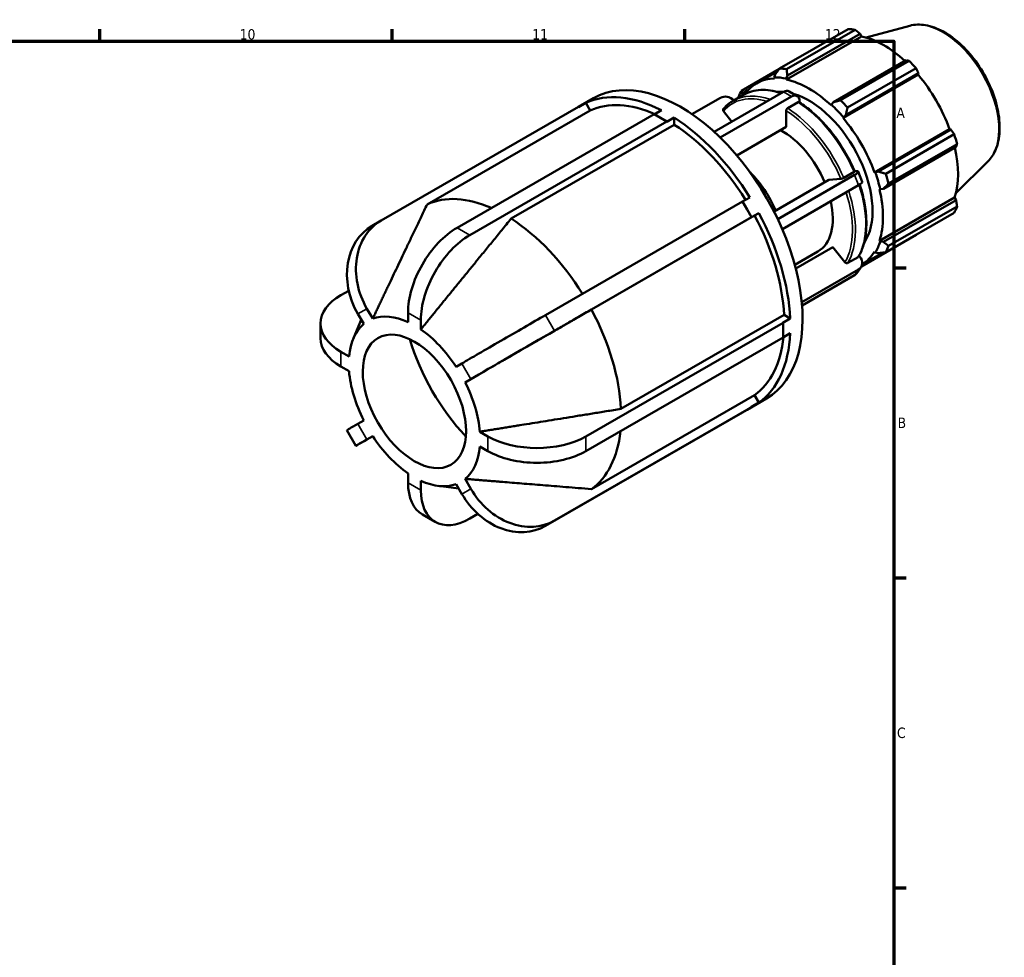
# Model space of a CAD drawing. Header units: millimetres. Extents: x -11 to 931, y 0 to 594.
# Tile 5 of 5: x 612 to 847, y 355 to 579. Entities that reach past the tile are written whole.
import ezdxf

# ---------------------------------------------------------------- set-up
doc = ezdxf.new("R2010")
doc.units = ezdxf.units.MM
for name, color, linetype, lineweight in [('Border (ISO)', 7, 'Continuous', 70), ('Visible (ISO)', 7, 'Continuous', 50), ('Visible Narrow (ISO)', 7, 'Continuous', 35)]:
    doc.layers.add(name, color=color, linetype=linetype, lineweight=lineweight)
doc.styles.add('Note Text (ISO)', font='tahoma.ttf')

# ---------------------------------------------------------------- blocks, each defined once
blk = doc.blocks.new('Borders Default Border')
at = {"layer": 'Border (ISO)'}
for p, q in [((630.75, 574), (630.75, 576.9)), ((700.83, 574), (700.83, 576.9)), ((770.92, 574), (770.92, 576.9)), ((821, 519.75), (823.9, 519.75)), ((821, 445.5), (823.9, 445.5)), ((821, 371.25), (823.9, 371.25))]:
    blk.add_line(p, q, dxfattribs=at)
at = {"layer": 'Border (ISO)', "flags": 128}
blk.add_lwpolyline([(20, 20), (20, 574), (821, 574), (821, 20), (20, 20)], dxfattribs=at)
at = {"layer": 'Border (ISO)', "color": 232, "true_color": 0xca0064, "char_height": 2.5, "attachment_point": 7, "style": 'Note Text (ISO)'}
for s, insert in [('10', (664.29, 574.35)), ('11', (734.37, 574.4)), ('12', (804.46, 574.4)), ('A', (821.59, 555.62)), ('B', (821.89, 481.37)), ('C', (821.73, 407.08))]:
    blk.add_mtext(s, dxfattribs=dict(at, insert=insert))

msp = doc.modelspace()

# ---------------------------------------------------------------- linework, layer by layer
at = {"layer": 'Visible (ISO)'}
for p, q in [((793.6208, 567.4586), (810.0267, 576.9061)), ((811.6934, 576.7445), (795.2875, 567.297)), ((795.4771, 565.7485), (812.8948, 575.7787)), ((812.8948, 575.7787), (813.2531, 575.1551)), ((824.7927, 577.7026), (814.3651, 574.8746)), ((795.2675, 564.7979), (813.2531, 575.1551)), ((823.9176, 569.4311), (806.4999, 559.4009)), ((808.2168, 559.8515), (824.6227, 569.2991)), ((793.5637, 567.3849), (784.4784, 562.1531)), ((788.0759, 563.9047), (793.1188, 566.8087)), ((809.4515, 556.2876), (826.8692, 566.3178)), ((826.2894, 567.5411), (809.8835, 558.0935)), ((826.8692, 566.3178), (826.7908, 565.9899)), ((792.5255, 566.0347), (792.3199, 565.3217)), ((792.3199, 565.3217), (792.4081, 565.0751)), ((795.2101, 565.0415), (795.4771, 565.7485)), ((795.2675, 564.7979), (795.2101, 565.0415)), ((808.8052, 555.6327), (826.7908, 565.9899)), ((777.9495, 552.2706), (794.5609, 561.8365)), ((784.6972, 561.0243), (784.7312, 561.5115)), ((784.7312, 561.5115), (786.0284, 562.2585)), ((795.9083, 561.9689), (797.8175, 560.8694)), ((745.4137, 558.2505), (749.067, 560.3543)), ((747.2004, 559.2192), (745.4397, 558.2053)), ((747.2004, 559.2192), (748.2394, 557.4197)), ((779.4587, 560.4522), (772.6266, 556.5178)), ((796.4701, 560.737), (779.3964, 550.905)), ((782.4698, 559.7416), (784.9446, 561.1668)), ((798.0257, 559.3948), (795.5508, 557.9696)), ((798.3793, 559.3524), (798.3793, 559.6291)), ((806.4999, 559.4009), (806.0032, 558.8261)), ((745.4116, 558.254), (698.2052, 531.0696)), ((748.2394, 557.4197), (709.1718, 534.9221)), ((745.4397, 558.2053), (745.4116, 558.254)), ((763.5942, 556.472), (765.3149, 557.463)), ((780.169, 557.2535), (782.2054, 554.7214)), ((795.1973, 557.3566), (795.1973, 553.4891)), ((806.0032, 558.8261), (805.9458, 558.6486)), ((716.3478, 529.3106), (763.5542, 556.495)), ((766.609, 554.7359), (719.4025, 527.5516)), ((765.0816, 555.6155), (763.5542, 556.495)), ((766.609, 554.7359), (765.0816, 555.6155)), ((768.3696, 555.7039), (766.609, 554.69)), ((766.609, 554.69), (766.609, 554.7359)), ((768.3696, 555.7039), (768.3696, 554.005)), ((808.8052, 555.6327), (808.8934, 555.7777)), ((808.8934, 555.7777), (809.4515, 556.2876)), ((768.3696, 554.005), (729.302, 531.5075)), ((783.3436, 546.663), (795.1973, 553.4891)), ((816.3559, 542.5544), (834.3415, 552.9117)), ((834.6635, 552.8177), (817.2458, 542.7875)), ((834.3415, 552.9117), (834.6635, 552.8177)), ((819.0259, 542.2585), (835.4317, 551.706)), ((818.4684, 538.6709), (835.8861, 548.701)), ((836.1221, 549.3814), (819.7162, 539.9339)), ((843.5007, 545.2158), (835.8207, 537.6164)), ((808.9766, 541.2762), (811.4515, 542.7014)), ((811.828, 542.9071), (811.5977, 542.886)), ((812.4361, 542.784), (813.3907, 540.3226)), ((816.5253, 542.5588), (816.3559, 542.5544)), ((817.2458, 542.7875), (816.5253, 542.5588)), ((805.4195, 540.7789), (792.2957, 533.2215)), ((793.1855, 531.371), (811.5722, 541.9592)), ((805.4195, 540.7789), (808.3164, 541.0445)), ((812.5268, 539.4979), (794.2659, 528.9821)), ((817.5403, 538.5664), (817.7224, 538.5279)), ((817.7224, 538.5279), (818.4684, 538.6709)), ((737.5452, 508.4152), (784.7516, 535.5996)), ((785.8316, 533.729), (784.7516, 535.5996)), ((784.7517, 535.5995), (786.4842, 536.5972)), ((817.5403, 526.2203), (835.5259, 536.5775)), ((835.8861, 535.9566), (818.4684, 525.9265)), ((835.5259, 536.5775), (835.8861, 535.9566)), ((786.9116, 531.8584), (785.8316, 533.729)), ((819.7162, 524.9853), (836.1221, 534.4328)), ((698.1731, 531.0511), (696.0131, 529.7976)), ((786.9116, 531.8584), (739.7052, 504.674)), ((787.6052, 532.253), (748.5375, 509.7555)), ((788.6442, 532.856), (786.8835, 531.8421)), ((786.8835, 531.8421), (786.9116, 531.8584)), ((788.6442, 532.856), (787.6052, 532.253)), ((835.4317, 532.9033), (819.0259, 523.4558)), ((813.2195, 520.0713), (826.2894, 527.5978)), ((817.7224, 526.049), (817.5403, 526.2203)), ((818.4684, 525.9265), (817.7224, 526.049)), ((797.2585, 520.4622), (802.7856, 523.645)), ((806.374, 524.6705), (797.4975, 519.5588)), ((806.374, 524.6705), (809.271, 521.0685)), ((816.3559, 523.5963), (816.5253, 523.3969)), ((809.9312, 520.8908), (812.4061, 522.316)), ((812.7826, 522.491), (812.6505, 522.6553)), ((813.3659, 520.5165), (818.2985, 523.357)), ((816.5253, 523.3969), (817.2458, 523.2179)), ((798.9272, 511.5042), (812.5268, 519.3357)), ((813.0844, 519.8418), (812.1298, 518.4799)), ((811.5722, 517.9738), (798.9938, 510.7304)), ((690.4184, 514.2547), (688.5302, 513.1674)), ((694.7672, 509.9342), (696.1405, 507.5556)), ((691.5126, 502.8911), (693.4043, 507.3)), ((693.9805, 506.3021), (692.6072, 508.6807)), ((704.6098, 506.7344), (704.6098, 508.9799)), ((707.6645, 507.2208), (707.6645, 504.9753)), ((755.6105, 485.94), (794.6781, 508.4375)), ((794.3868, 506.5775), (796.1475, 507.5914)), ((794.6781, 508.4375), (796.1475, 507.5914)), ((683.6682, 506.408), (683.6682, 502.8762)), ((747.2201, 479.3702), (794.4265, 506.5546)), ((794.4265, 506.5546), (794.3868, 506.5775)), ((794.4265, 504.7887), (794.4265, 506.5546)), ((794.4265, 503.0228), (794.4265, 504.7887)), ((794.4265, 503.0228), (747.2201, 475.8384)), ((796.1475, 504.0596), (794.4265, 503.0686)), ((688.5302, 499.6485), (690.4724, 498.5301)), ((690.4724, 494.9983), (688.5302, 496.1167)), ((716.1339, 496.0421), (717.5072, 496.8391)), ((719.6672, 493.0979), (718.2939, 492.3009)), ((748.5375, 466.7387), (787.6052, 489.2362)), ((785.8115, 485.7356), (790.4866, 488.4278)), ((787.6052, 489.2362), (788.6442, 487.4367)), ((739.7052, 459.1896), (786.9116, 486.374)), ((785.8316, 485.7473), (786.9116, 486.374)), ((786.8835, 486.4227), (788.6442, 487.4367)), ((786.9116, 486.374), (786.8835, 486.4227)), ((784.7516, 485.1205), (737.5452, 457.9361)), ((784.7516, 485.1205), (785.8316, 485.7473)), ((692.6072, 482.389), (693.9805, 483.186)), ((689.9691, 480.8485), (692.1291, 477.1072)), ((696.1405, 479.4448), (694.7672, 478.6478)), ((721.802, 480.4886), (723.7441, 479.3702)), ((723.7441, 475.8384), (721.802, 476.9568)), ((704.6098, 468.2661), (704.6098, 470.5115)), ((707.6645, 468.7525), (707.6645, 466.507)), ((711.898, 467.4915), (716.7254, 466.9067)), ((717.5072, 465.5527), (716.1339, 467.9313)), ((718.2939, 469.1848), (719.6672, 466.8062)), ((708.0639, 460.6402), (711.1186, 458.8811)), ((719.4025, 459.6951), (721.3177, 460.798))]:
    msp.add_line(p, q, dxfattribs=at)
for centre, major_axis, ratio, start_param, end_param in [((818.158, 552.252), (-13.4739, 23.3978), 0.57809312, 5.84515614, 5.93968373), ((818.5923, 552.502), (12.5307, -21.7599), 0.57809312, 2.06964335, 2.66356082), ((818.158, 552.252), (13.4739, -23.3978), 0.57809312, 1.91816532, 2.01269291), ((769.7768, 524.3911), (-20.7098, 35.9632), 0.57809312, 3.14159265, 6.28318531), ((801.7522, 542.8044), (-13.4739, 23.3978), 0.57809312, 5.84515614, 5.93968373), ((800.6066, 542.1448), (-12.5307, 21.7599), 0.57809312, 5.9796864, 6.53937679), ((800.6066, 542.1448), (-12.6654, 21.9939), 0.57809312, 5.80515347, 5.9796864), ((800.6066, 542.1448), (-12.5307, 21.7599), 0.57809312, 5.19428823, 5.80515347), ((818.5923, 552.502), (12.5307, -21.7599), 0.57809312, 1.26729742, 1.87816265), ((766.8423, 522.7012), (-20.7098, 35.9632), 0.57809312, 5.55179257, 6.23304729), ((801.7522, 542.8044), (-13.4739, 23.3978), 0.57809312, 0.34736899, 0.44189659), ((800.6066, 542.1448), (-10.7791, 18.7182), 0.57809312, 5.90598216, 6.01812443), ((794.5609, 559.6291), (1.3474, 2.3398), 0.57809312, 0, 0.78346445), ((800.6066, 542.1448), (10.7791, -18.7182), 0.57809312, 0.26506087, 2.60619387), ((766.8423, 522.7012), (-19.6743, 34.1651), 0.57809312, 5.61253182, 6.230304), ((781.1121, 558.3963), (-2.211, 1.5497), 0.78775742, 4.54824372, 5.930605), ((796.4701, 558.5297), (1.3474, 2.3398), 0.57809312, 5.49585344, 7.06664976), ((801.7522, 542.8044), (-13.4739, 23.3978), 0.57809312, 5.05975798, 5.15428557), ((800.6066, 542.1448), (12.6654, -21.9939), 0.57809312, 1.87816265, 2.05269558), ((766.8423, 522.7012), (20.7098, -35.9632), 0.57809312, 1.62480176, 2.30605648), ((800.6066, 542.1448), (-12.5307, 21.7599), 0.57809312, 4.40889007, 5.01975531), ((766.8423, 522.7012), (19.6743, -34.1651), 0.57809312, 1.62764714, 2.30331318), ((794.2427, 538.48), (8.5429, -14.835), 0.57809312, 1.35979652, 2.391973), ((818.158, 552.252), (13.4739, -23.3978), 0.57809312, 1.13276716, 1.22729475), ((818.5923, 552.502), (12.5307, -21.7599), 0.57809312, 0.48189925, 1.07597742), ((782.5047, 531.7206), (8.5429, -14.835), 0.57809312, 1.35979652, 2.01971314), ((809.9188, 541.8077), (2.5173, 0.9763), 0.2096643, 5.34497731, 6.91577364), ((800.6066, 542.1448), (12.6654, -21.9939), 0.57809312, 1.09276449, 1.26729742), ((810.8734, 539.3463), (2.5173, 0.9763), 0.2096643, 5.34497731, 6.28318531), ((801.7522, 542.8044), (-13.4739, 23.3978), 0.57809312, 4.27435981, 4.3688874), ((800.6066, 542.1448), (-12.5307, 21.7599), 0.57809312, 3.62349191, 4.23435714), ((727.7746, 500.2036), (-19.6743, 34.1651), 0.57809312, 5.61415992, 6.230304), ((794.2427, 538.48), (8.5429, -14.835), 0.57809312, 0, 1.06846087), ((818.158, 552.252), (13.4739, -23.3978), 0.57809312, 0.34736899, 0.44189659), ((706.5052, 516.6936), (-8.332, 14.3575), 0.81596928, 6.28045591, 7.85125224), ((727.7746, 500.2036), (19.6743, -34.1651), 0.57809312, 1.6276499, 2.30331318), ((766.8423, 522.7012), (19.6743, -34.1651), 0.57809312, 0.84214689, 1.51791502), ((766.8423, 522.7012), (20.7098, -35.9632), 0.57809312, 0.83940359, 1.52065831), ((704.3452, 515.4401), (-8.332, 14.3575), 0.81596928, 0, 1.56806693), ((716.3478, 515.7394), (8.2839, 14.3853), 0.57809312, 0.78346445, 2.35426078), ((719.4025, 513.9803), (-8.2839, -14.3853), 0.57809312, 3.92505711, 5.49585344), ((800.6066, 542.1448), (12.6654, -21.9939), 0.57809312, 0.30736633, 0.48189925), ((800.6066, 542.1448), (12.5307, -21.7599), 0.57809312, 0.01842306, 0.30736633), ((801.7522, 542.8044), (13.4739, -23.3978), 0.57809312, 0.34736899, 0.44189659), ((810.8734, 521.3915), (2.211, -1.5497), 0.78775742, 5.930605, 7.50140132), ((809.9188, 520.0296), (2.211, -1.5497), 0.78775742, 5.930605, 6.28318531), ((700.2682, 506.408), (-16.6, 0), 0.5758617, 5.49778714, 7.06858347), ((727.7746, 500.2036), (19.6743, -34.1651), 0.57809312, 0.84214689, 1.51791502), ((706.1372, 487.7434), (-11.1077, 19.2888), 0.57809312, 5.59691565, 6.18792422), ((729.2452, 503.5985), (14.376, 8.3), 0.00157785, 0.95440569, 2.52520203), ((706.1372, 487.7434), (-11.1077, 19.2888), 0.57809312, 0.09912851, 0.69013707), ((706.1372, 487.7434), (11.1077, -19.2888), 0.57809312, 1.66992483, 2.2609334), ((700.2682, 502.8762), (-16.6, 0), 0.5758617, 0, 0.78539816), ((727.7746, 500.2036), (-17.2997, 30.0415), 0.57809312, 1.17321751, 1.96837514), ((731.4052, 499.8573), (-14.376, -8.3), 0.00157785, 4.09599827, 5.66679458), ((766.8423, 522.7012), (19.6743, -34.1651), 0.57809312, 0.05674873, 0.67502582), ((766.8423, 522.7012), (20.7098, -35.9632), 0.57809312, 0.05400543, 0.73526015), ((706.1372, 487.7434), (-11.1077, 19.2888), 0.57809312, 0.88452667, 1.47553524), ((706.1372, 487.7434), (11.1077, -19.2888), 0.57809312, 0.88452667, 1.47553524), ((704.3452, 489.1485), (-14.376, -8.3), 0.00157785, 5.66679462, 6.28318531), ((706.5052, 485.4072), (-14.376, -8.3), 0.00157785, 5.66679463, 7.04990046), ((706.1372, 487.7434), (-11.1077, 19.2888), 0.57809312, 1.66992483, 2.2609334), ((735.4821, 486.1296), (16.6, 0), 0.5758617, 3.92699082, 5.49778714), ((727.7746, 500.2036), (19.6743, -34.1651), 0.57809312, 0.05674873, 0.67341291), ((706.1372, 487.7434), (11.1077, -19.2888), 0.57809312, 0.09912851, 0.69013707), ((735.4821, 482.5978), (-16.6, 0), 0.5758617, 0.78539816, 2.35619449), ((716.3478, 475.0255), (-8.2839, -14.3853), 0.57809312, 5.49585344, 6.28318531), ((706.1372, 487.7434), (11.1077, -19.2888), 0.57809312, 5.59691565, 6.18792422), ((719.4025, 473.2664), (-8.2839, -14.3853), 0.57809312, 5.49585344, 7.06664976), ((729.2452, 472.3121), (8.332, -14.3575), 0.81596928, 4.70965958, 6.28045591), ((731.4052, 473.5656), (8.332, -14.3575), 0.81596928, 4.70965958, 6.28045591)]:
    msp.add_ellipse(centre, major_axis=major_axis, ratio=ratio, start_param=start_param, end_param=end_param, dxfattribs=at)
msp.add_ellipse((706.1372, 487.7434), major_axis=(8.7331, -15.1652), ratio=0.57809312, dxfattribs=at)
for points, knots in [([(824.7927, 577.7026), (825.9661, 578.0209), (827.2364, 578.0598), (829.9537, 577.6125), (831.4093, 577.0779), (834.3348, 575.4714), (835.8041, 574.3783), (838.5731, 571.766), (839.8725, 570.2477), (842.1775, 566.9444), (843.1839, 565.1613), (844.811, 561.4988), (845.4314, 559.6202), (846.2201, 555.9383), (846.3867, 554.136), (846.2224, 550.7815), (845.8915, 549.2277), (844.8483, 546.8573), (844.2458, 545.9531), (843.5007, 545.2158)], [5.65088645, 5.65088645, 5.65088645, 5.65088645, 5.94146716, 5.94146716, 6.26007761, 6.26007761, 6.59097, 6.59097, 6.92117176, 6.92117176, 7.24985706, 7.24985706, 7.57862168, 7.57862168, 7.9089938, 7.9089938, 8.23961481, 8.23961481, 8.49014791, 8.49014791, 8.49014791, 8.49014791]), ([(784.9446, 561.1668), (785.5593, 561.5208), (786.2186, 561.7971), (787.6076, 562.1878), (788.3372, 562.3022), (789.8478, 562.3694), (790.6288, 562.3222), (792.2253, 562.0702), (793.0407, 561.8655), (793.9193, 561.5669), (793.9733, 561.5482), (794.0274, 561.5293)], [5.499720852, 5.499720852, 5.499720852, 5.499720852, 5.645234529, 5.645234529, 5.790748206, 5.790748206, 5.936261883, 5.936261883, 6.081775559, 6.081775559, 6.091304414, 6.091304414, 6.091304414, 6.091304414]), ([(780.1291, 557.7662), (780.2641, 557.927), (780.4034, 558.0822), (780.6908, 558.3813), (780.8389, 558.5252), (781.1433, 558.8011), (781.2998, 558.9332), (781.6207, 559.1853), (781.7851, 559.3052), (782.1218, 559.5328), (782.2939, 559.6404), (782.4698, 559.7416)], [5.291617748, 5.291617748, 5.291617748, 5.291617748, 5.333238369, 5.333238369, 5.37485899, 5.37485899, 5.416479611, 5.416479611, 5.458100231, 5.458100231, 5.499720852, 5.499720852, 5.499720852, 5.499720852]), ([(798.2818, 559.4151), (798.2797, 559.4164), (798.2777, 559.4177), (798.2448, 559.4368), (798.2012, 559.4454), (798.1206, 559.4377), (798.0693, 559.4199), (798.0257, 559.3948)], [-0.0382537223, -0.0382537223, -0.0382537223, -0.0382537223, -0.0370201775, -0.0370201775, -0.0185027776, -0.0185027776, 0, 0, 0, 0]), ([(798.2818, 559.4151), (799.351, 558.7302), (800.4117, 557.9345), (802.4817, 556.1492), (803.491, 555.1596), (805.4248, 553.0206), (806.3491, 551.8712), (808.082, 549.4519), (808.8905, 548.182), (810.364, 545.5648), (811.029, 544.2176), (811.611, 542.8547)], [0.055941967, 0.055941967, 0.055941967, 0.055941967, 0.24298067, 0.24298067, 0.430019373, 0.430019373, 0.617058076, 0.617058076, 0.804096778, 0.804096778, 0.991135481, 0.991135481, 0.991135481, 0.991135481]), ([(780.1294, 557.7659), (780.1199, 557.7547), (780.1112, 557.7432), (780.0781, 557.6903), (780.0598, 557.6339), (780.0516, 557.5318), (780.0602, 557.4681), (780.0968, 557.3619), (780.1311, 557.3006), (780.169, 557.2535)], [0.0132820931, 0.0132820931, 0.0132820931, 0.0132820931, 0.0185027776, 0.0185027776, 0.0370201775, 0.0370201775, 0.0555556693, 0.0555556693, 0.0741067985, 0.0741067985, 0.0741067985, 0.0741067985]), ([(795.5508, 557.9696), (795.5072, 557.9445), (795.4559, 557.9031), (795.3753, 557.8181), (795.3318, 557.7593), (795.27, 557.6524), (795.2409, 557.5852), (795.2075, 557.4726), (795.1973, 557.4072), (795.1973, 557.3566)], [0, 0, 0, 0, 0.0185027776, 0.0185027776, 0.0370201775, 0.0370201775, 0.0555556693, 0.0555556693, 0.0741067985, 0.0741067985, 0.0741067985, 0.0741067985]), ([(811.4515, 542.7014), (811.4951, 542.7265), (811.5376, 542.7552), (811.5892, 542.799), (811.6075, 542.8218), (811.6133, 542.8433), (811.6129, 542.8493), (811.6105, 542.8545)], [0, 0, 0, 0, 0.0185027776, 0.0185027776, 0.0370201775, 0.0370201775, 0.0445898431, 0.0445898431, 0.0445898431, 0.0445898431]), ([(808.3164, 541.0445), (808.3543, 541.048), (808.409, 541.0579), (808.5124, 541.0836), (808.5793, 541.1038), (808.6945, 541.1443), (808.7633, 541.1716), (808.8728, 541.2207), (808.933, 541.2511), (808.9766, 541.2762)], [-0.0741067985, -0.0741067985, -0.0741067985, -0.0741067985, -0.0555556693, -0.0555556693, -0.0370201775, -0.0370201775, -0.0185027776, -0.0185027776, 0, 0, 0, 0]), ([(812.8096, 539.6709), (813.1794, 538.5375), (813.4878, 537.4057), (814.0263, 534.9342), (814.2257, 533.6015), (814.4252, 531.0232), (814.4253, 529.7777), (814.2238, 527.4153), (814.0222, 526.2984), (813.4199, 524.231), (813.0191, 523.2805), (812.523, 522.4312)], [1.135977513, 1.135977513, 1.135977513, 1.135977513, 1.290339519, 1.290339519, 1.477432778, 1.477432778, 1.664526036, 1.664526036, 1.851619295, 1.851619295, 2.038712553, 2.038712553, 2.038712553, 2.038712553]), ([(812.4061, 522.316), (812.4497, 522.3411), (812.4922, 522.3816), (812.5197, 522.4255), (812.5214, 522.4283), (812.523, 522.4312)], [0, 0, 0, 0, 0.0185027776, 0.0185027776, 0.0197260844, 0.0197260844, 0.0197260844, 0.0197260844]), ([(809.271, 521.0685), (809.3088, 521.0214), (809.3636, 520.9719), (809.467, 520.9041), (809.5339, 520.8739), (809.6491, 520.843), (809.7179, 520.8367), (809.8274, 520.8471), (809.8876, 520.8657), (809.9312, 520.8908)], [-0.0741067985, -0.0741067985, -0.0741067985, -0.0741067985, -0.0555556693, -0.0555556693, -0.0370201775, -0.0370201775, -0.0185027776, -0.0185027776, 0, 0, 0, 0])]:
    msp.add_open_spline(points, degree=3, knots=knots, dxfattribs=at)
for points, weights in [([(812.8948, 575.7787), (812.3088, 576.2532), (811.6934, 576.7445)], [1.00256578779, 1.00169100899, 1]), ([(824.6227, 569.2991), (824.2653, 569.3678), (823.9176, 569.4311)], [1, 1.00169100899, 1.00256578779]), ([(793.6208, 567.4586), (793.0545, 566.7278), (792.5255, 566.0347)], [1.01610306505, 1.0114449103, 1.00598622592]), ([(795.4771, 565.7485), (795.3768, 566.5027), (795.2875, 567.297)], [1.00598622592, 1.0114449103, 1.01610306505]), ([(826.8692, 566.3178), (826.5876, 566.9184), (826.2894, 567.5411)], [1.00256578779, 1.00169100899, 1]), ([(784.7312, 561.5115), (784.5999, 561.8214), (784.4784, 562.1531)], [1.00598622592, 1.0114449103, 1.01610306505]), ([(783.7881, 560.6236), (783.7772, 560.5558), (783.7664, 560.4883)], [1.01610306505, 1.01576328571, 1.01541924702]), ([(808.2168, 559.8515), (807.3333, 559.6173), (806.4999, 559.4009)], [1.01610306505, 1.0114449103, 1.00598622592]), ([(809.4515, 556.2876), (809.6556, 557.1679), (809.8835, 558.0935)], [1.00598622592, 1.0114449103, 1.01610306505]), ([(835.4317, 551.706), (835.0422, 552.2746), (834.6635, 552.8177)], [1, 1.00169100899, 1.00256578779]), ([(835.8861, 548.701), (836.0041, 549.0357), (836.1221, 549.3814)], [1.00256578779, 1.00169100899, 1]), ([(819.0259, 542.2585), (818.1102, 542.5241), (817.2458, 542.7875)], [1.01610306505, 1.0114449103, 1.00598622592]), ([(818.4684, 538.6709), (819.0721, 539.2852), (819.7162, 539.9339)], [1.00598622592, 1.0114449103, 1.01610306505]), ([(836.1221, 534.4328), (836.0041, 535.2117), (835.8861, 535.9566)], [1, 1.00169100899, 1.00256578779]), ([(709.1718, 534.9221), (700.8267, 517.4215), (696.1405, 507.5556)], [1, 1.04136477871, 1]), ([(792.288, 533.1926), (792.2918, 533.2071), (792.2957, 533.2215)], [1.007430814, 1.00734971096, 1.00726393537]), ([(729.302, 531.5075), (715.4563, 514.5402), (707.6645, 504.9753)], [1, 1.04136477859, 1]), ([(826.2894, 527.5978), (826.3044, 527.6269), (826.3194, 527.6559)], [1, 1.00008520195, 1.00016833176]), ([(819.7162, 524.9853), (819.0721, 525.4612), (818.4684, 525.9265)], [1.01610306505, 1.0114449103, 1.00598622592]), ([(817.2458, 523.2179), (818.1102, 523.3301), (819.0259, 523.4558)], [1.00598622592, 1.0114449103, 1.01610306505]), ([(748.5375, 509.7555), (729.1912, 498.5901), (718.2939, 492.3009)], [1, 1.04136477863, 1]), ([(721.802, 480.4886), (733.9857, 482.4464), (755.6105, 485.94)], [1, 1.04136477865, 1]), ([(718.2939, 469.1848), (729.1912, 468.2929), (748.5375, 466.7387)], [1, 1.04136477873, 1])]:
    msp.add_rational_spline(points, weights, degree=2, dxfattribs=at)
at = {"layer": 'Visible Narrow (ISO)'}
for p, q in [((794.5609, 561.8365), (796.4701, 560.737)), ((811.5722, 541.9592), (812.5268, 539.4979)), ((719.4025, 527.5516), (716.3478, 529.3106)), ((812.5268, 519.3357), (811.5722, 517.9738)), ((694.7672, 509.9342), (692.6072, 508.6807)), ((707.6645, 507.2208), (704.6098, 508.9799)), ((739.7052, 504.674), (737.5452, 508.4152)), ((688.5302, 499.6485), (688.5302, 496.1167)), ((719.6672, 493.0979), (717.5072, 496.8391)), ((692.6072, 482.389), (694.7672, 478.6478)), ((723.7441, 475.8384), (723.7441, 479.3702)), ((747.2201, 475.8384), (747.2201, 479.3702)), ((704.6098, 468.2661), (707.6645, 466.507)), ((717.5072, 465.5527), (719.6672, 466.8062)), ((737.5452, 457.9361), (739.7052, 459.1896))]:
    msp.add_line(p, q, dxfattribs=at)
for centre, major_axis, start_param, end_param in [((832.7163, 560.6355), (-9.4619, 16.4308), 3.29275825, 6.13201971), ((797.0711, 540.1088), (-12.1265, 21.058), 5.68507239, 6.28318531), ((794.2427, 538.48), (-11.877, 20.6247), 5.71664148, 6.49016525), ((794.5962, 538.6836), (-12.1265, 21.058), 5.68507239, 6.28318531), ((797.0711, 540.1088), (12.1265, -21.058), 1.36651482, 2.30254403), ((794.2427, 538.48), (11.877, -20.6247), 1.3676838, 2.30137505), ((794.5962, 538.6836), (-12.1265, 21.058), 4.50810747, 5.44413668), ((794.2427, 538.48), (11.877, -20.6247), 0.32048625, 1.21715409), ((794.5962, 538.6836), (12.1265, -21.058), 0.31931727, 1.22473946), ((797.0711, 540.1088), (12.1265, -21.058), 0.31931727, 1.22479148)]:
    msp.add_ellipse(centre, major_axis=major_axis, ratio=0.57809312, start_param=start_param, end_param=end_param, dxfattribs=at)

# ---------------------------------------------------------------- block references
msp.add_blockref('Borders Default Border', (0, 0))

doc.saveas('drawing.dxf')
